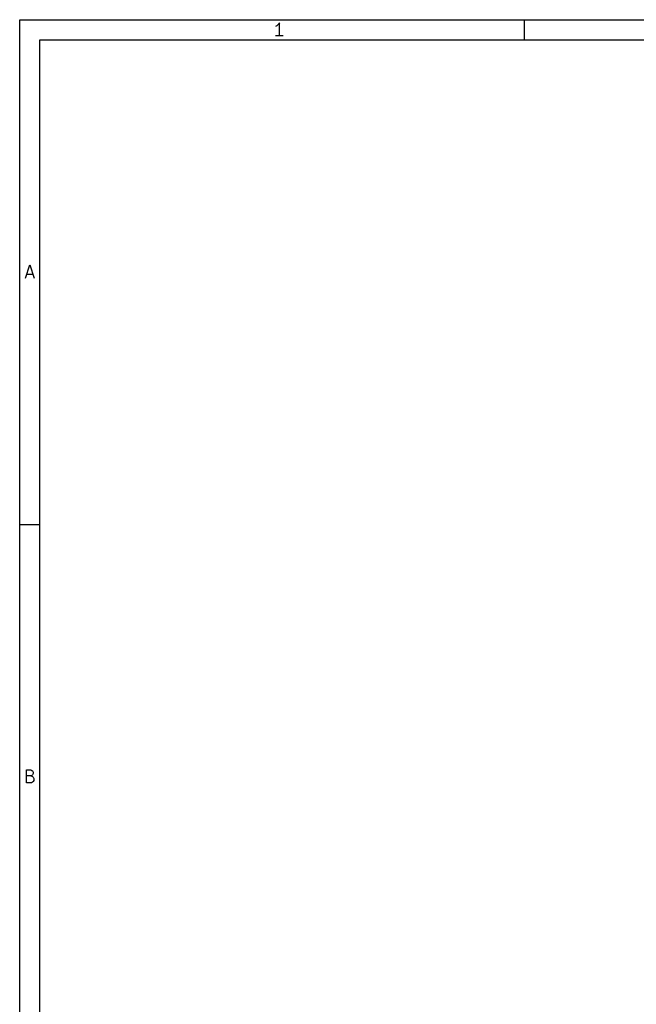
# Model space of a CAD drawing. Header units: inches. Extents: x 0.4 to 11.3, y -7.9 to -0.4.
# Tile 2 of 9: x 0.4 to 2.8, y -4.2 to -0.4. Entities that reach past the tile are written whole.
import ezdxf

# ---------------------------------------------------------------- set-up
doc = ezdxf.new("R2010")
doc.units = ezdxf.units.IN
doc.header["$MEASUREMENT"] = 0

msp = doc.modelspace()

# ---------------------------------------------------------------- linework, layer by layer
at = {"layer": 'BLACK', "linetype": 'CONTINUOUS'}
for p, q in [((0.3937, -0.3937), (11.2993, -0.3937)), ((0.3937, -7.8743), (0.3937, -0.3937)), ((1.3965, -0.4174), (1.3916, -0.4199)), ((1.4013, -0.4126), (1.3965, -0.4174)), ((1.4062, -0.4053), (1.4013, -0.4126)), ((1.4062, -0.4564), (1.4062, -0.4053)), ((2.3622, -0.4724), (2.3622, -0.3937)), ((1.4208, -0.4564), (1.3916, -0.4564)), ((0.4724, -0.4724), (11.2206, -0.4724)), ((0.4724, -7.7956), (0.4724, -0.4724)), ((0.416, -1.4013), (0.4331, -1.3501)), ((0.4331, -1.3501), (0.4501, -1.4013)), ((0.4209, -1.3867), (0.4453, -1.3867)), ((0.3937, -2.3622), (0.4724, -2.3622)), ((0.4197, -3.3698), (0.4197, -3.3186)), ((0.4197, -3.3186), (0.4367, -3.3186)), ((0.4367, -3.3186), (0.4416, -3.3211)), ((0.4416, -3.3211), (0.444, -3.3235)), ((0.444, -3.3381), (0.4416, -3.3406)), ((0.444, -3.3235), (0.4465, -3.3284)), ((0.4465, -3.3333), (0.444, -3.3381)), ((0.4465, -3.3284), (0.4465, -3.3333)), ((0.4367, -3.343), (0.4197, -3.343)), ((0.4392, -3.3698), (0.4197, -3.3698)), ((0.4416, -3.3406), (0.4367, -3.343)), ((0.4367, -3.343), (0.444, -3.3455)), ((0.444, -3.3674), (0.4392, -3.3698)), ((0.444, -3.3455), (0.4465, -3.3479)), ((0.4465, -3.365), (0.444, -3.3674)), ((0.4465, -3.3479), (0.4489, -3.3528)), ((0.4489, -3.3601), (0.4465, -3.365)), ((0.4489, -3.3528), (0.4489, -3.3601))]:
    msp.add_line(p, q, dxfattribs=at)

doc.saveas('drawing.dxf')
